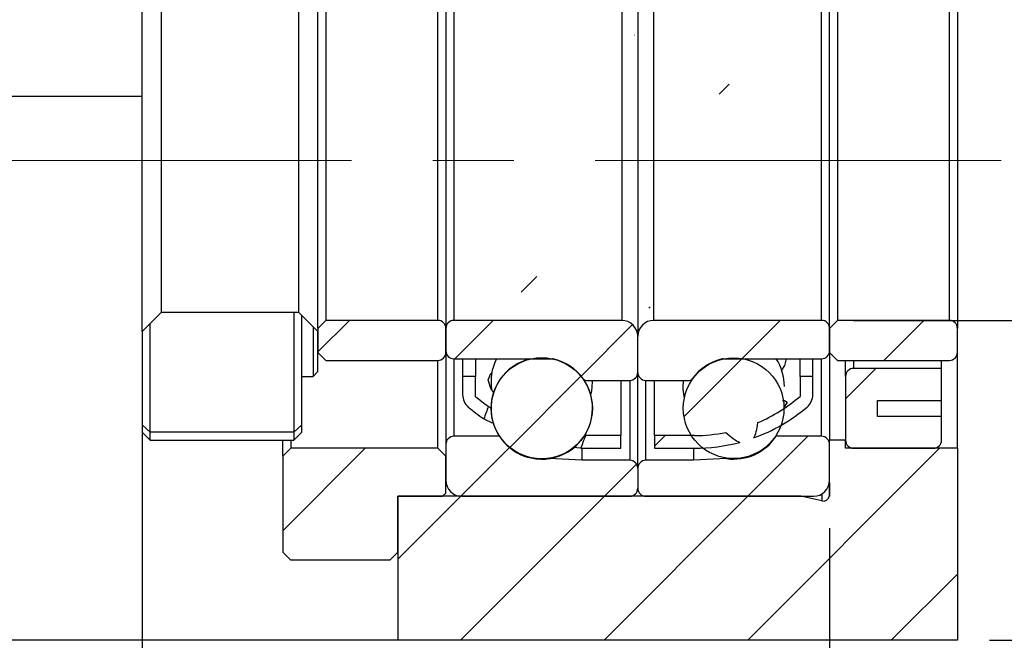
# Model space of a CAD drawing. Header units: millimetres. Extents: x 23 to 283, y 8 to 201.
# Tile 6 of 9: x 233 to 263, y 35 to 55. Entities that reach past the tile are written whole.
import ezdxf

# ---------------------------------------------------------------- set-up
doc = ezdxf.new("R2010")
doc.units = ezdxf.units.MM
doc.linetypes.add('CENTERX2', pattern=[20.32, 12.7, -2.54, 2.54, -2.54])
doc.layers.add('FORMAT', color=7, linetype='Continuous')
doc.styles.add('SLDTEXTSTYLE0', font='TXT', dxfattribs={"width": 0.75})
doc.dimstyles.new('SLDDIMSTYLE3', dxfattribs={"dimtxt": 3.5, "dimasz": 2.5, "dimexe": 0, "dimexo": 0.0625, "dimgap": 0.875, "dimtad": 1, "dimlfac": 2, "dimrnd": 1e-09, "dimzin": 12, "dimdsep": 46, "dimtxsty": 'SLDTEXTSTYLE0', "dimsah": 1, "dimcen": 0.09, "dimadec": 0, "dimazin": 3, "dimtfac": 1, "dimtofl": 0, "dimtmove": 0, "dimatfit": 3, "dimfxl": 0, "dimfrac": 2, "dimtolj": 1, "dimtzin": 12, "dimarcsym": 0})
doc.dimstyles.new('SLDDIMSTYLE5', dxfattribs={"dimtxt": 3.5, "dimasz": 2.5, "dimexe": 0, "dimexo": 0.0625, "dimgap": 0.875, "dimtad": 1, "dimlfac": 2, "dimrnd": 1e-09, "dimzin": 12, "dimdsep": 46, "dimtxsty": 'SLDTEXTSTYLE0', "dimsah": 1, "dimcen": 0.09, "dimadec": 0, "dimazin": 3, "dimtfac": 1, "dimtmove": 0, "dimatfit": 0, "dimfxl": 0, "dimfrac": 2, "dimtolj": 1, "dimtzin": 12, "dimarcsym": 0})
doc.dimstyles.new('SLDDIMSTYLE6', dxfattribs={"dimtxt": 3.5, "dimasz": 2.5, "dimexe": 0, "dimexo": 0.0625, "dimgap": 0.875, "dimtad": 1, "dimlfac": 2, "dimrnd": 1e-09, "dimzin": 12, "dimdsep": 46, "dimtxsty": 'SLDTEXTSTYLE0', "dimsah": 1, "dimcen": 0.09, "dimadec": 0, "dimazin": 3, "dimtol": 1, "dimtp": 0.02, "dimtm": 0.02, "dimtfac": 1, "dimtofl": 0, "dimtmove": 0, "dimatfit": 3, "dimfxl": 0, "dimfrac": 2, "dimtolj": 1, "dimarcsym": 0})

# ---------------------------------------------------------------- blocks, each defined once
blk = doc.blocks.new('_D_12')
at = {"layer": 'FORMAT', "color": 7}
for p, q in [((269.566, 55.26), (269.566, 66.062)), ((258.588, 55.26), (270.566, 55.26)), ((269.566, 55.26), (269.566, 45.26)), ((258.588, 45.26), (270.566, 45.26))]:
    blk.add_line(p, q, dxfattribs=at)
for points in [[(269.566, 55.26), (269.316, 52.76), (269.816, 52.76)], [(269.566, 45.26), (269.816, 47.76), (269.316, 47.76)]]:
    blk.add_solid(points, dxfattribs=at)
at = {"layer": 'FORMAT', "color": 7, "char_height": 3.5, "attachment_point": 1, "rotation": 90, "style": 'SLDTEXTSTYLE0'}
for s, insert in [('20', (265.001, 60.889)), ('%%c', (265.054, 55.611))]:
    blk.add_mtext(s, dxfattribs=dict(at, insert=insert))
blk = doc.blocks.new('_D_13')
at = {"layer": 'FORMAT', "color": 7}
for p, q in [((264.208, 50.26), (278.838, 50.26)), ((277.838, 50.26), (277.838, 35.26)), ((262.838, 35.26), (278.838, 35.26))]:
    blk.add_line(p, q, dxfattribs=at)
for points in [[(277.838, 50.26), (277.588, 47.76), (278.088, 47.76)], [(277.838, 35.26), (278.088, 37.76), (277.588, 37.76)]]:
    blk.add_solid(points, dxfattribs=at)
at = {"layer": 'FORMAT', "color": 7, "char_height": 3.5, "attachment_point": 1, "rotation": 90, "style": 'SLDTEXTSTYLE0'}
for s, insert in [('±0.02', (273.326, 40.327)), ('30', (273.326, 33.842))]:
    blk.add_mtext(s, dxfattribs=dict(at, insert=insert))
blk = doc.blocks.new('_D_14')
at = {"layer": 'FORMAT', "color": 7}
for p, q in [((257.838, 38.76), (257.838, 27.806)), ((261.838, 34.26), (261.838, 27.806)), ((257.838, 28.806), (252.338, 28.806)), ((257.838, 28.806), (261.838, 28.806)), ((261.838, 28.806), (267.338, 28.806))]:
    blk.add_line(p, q, dxfattribs=at)
for points in [[(257.838, 28.806), (255.338, 29.056), (255.338, 28.556)], [(261.838, 28.806), (264.338, 28.556), (264.338, 29.056)]]:
    blk.add_solid(points, dxfattribs=at)
at = {"layer": 'FORMAT', "color": 7, "insert": (258.645, 33.318), "char_height": 3.5, "attachment_point": 1, "style": 'SLDTEXTSTYLE0'}
blk.add_mtext('8', dxfattribs=at)
blk = doc.blocks.new('_D_15')
at = {"layer": 'FORMAT', "color": 7}
for p, q in [((236.338, 43.91), (236.338, 27.806)), ((257.838, 38.76), (257.838, 27.806)), ((257.838, 28.806), (236.338, 28.806))]:
    blk.add_line(p, q, dxfattribs=at)
for points in [[(236.338, 28.806), (238.838, 28.556), (238.838, 29.056)], [(257.838, 28.806), (255.338, 29.056), (255.338, 28.556)]]:
    blk.add_solid(points, dxfattribs=at)
at = {"layer": 'FORMAT', "color": 7, "char_height": 3.5, "attachment_point": 1, "style": 'SLDTEXTSTYLE0'}
for s, insert in [('(', (243.321, 33.318)), (')', (250.214, 33.318)), ('43', (245.042, 33.318))]:
    blk.add_mtext(s, dxfattribs=dict(at, insert=insert))

msp = doc.modelspace()

# ---------------------------------------------------------------- hatches: boundary and pattern name
at = {"layer": 'FORMAT', "linetype": 'Continuous', "lineweight": 18}
h = msp.add_hatch(dxfattribs=at)
h.set_pattern_fill('ANSI31', color=256, style=0)
edge = h.paths.add_edge_path(flags=0)
edge.add_line((252.36272321, 59.25974621), (252.36272321, 58.85974621))
edge.add_line((252.36272321, 58.85974621), (253.54692853, 58.85974621))
edge.add_ellipse((251.94011694, 50.25974621), major_axis=(9.77020927, 26.08303597), ratio=0.05708570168, start_angle=71.046668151, end_angle=71.978002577, ccw=False)
edge.add_arc((253.61272321, 53.80234825), 5.45739796, 89.028866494, 90)
edge.add_line((253.61272321, 59.25974621), (252.36272321, 59.25974621))
h = msp.add_hatch(dxfattribs=at)
h.set_pattern_fill('ANSI31', color=256, style=0)
edge = h.paths.add_edge_path(flags=0)
edge.add_arc((256.81272321, 57.58861218), 0.5, 0, 49.796831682)
edge.add_arc((253.61272321, 53.80234825), 5.45739796, 49.796831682, 57.016175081)
edge.add_ellipse((251.94011694, 50.25974621), major_axis=(9.77020927, 26.08303597), ratio=0.05708570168, start_angle=288.463348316, end_angle=289.360019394, ccw=False)
edge.add_arc((253.61272321, 53.80234825), 5.05739796, 49.268927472, 55.919829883, ccw=False)
edge.add_line((256.91272321, 57.63474621), (256.91272321, 57.00974621))
edge.add_line((256.91272321, 57.00974621), (257.31272321, 57.00974621))
edge.add_line((257.31272321, 57.00974621), (257.31272321, 57.58861218))
h = msp.add_hatch(dxfattribs=at)
h.set_pattern_fill('ANSI31', color=256, style=0)
edge = h.paths.add_edge_path(flags=0)
edge.add_arc((246.86272321, 42.93088025), 0.5, 180, 229.796831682)
edge.add_arc((250.06272321, 46.71714417), 5.45739796, 229.796831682, 236.166435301)
edge.add_ellipse((251.73532947, 50.25974621), major_axis=(-37.98944792, -101.59494999), ratio=0.014659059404, start_angle=274.6548196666, end_angle=274.8732748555, ccw=False)
edge.add_arc((250.06272321, 46.71714417), 5.05739796, 229.268927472, 235.084241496, ccw=False)
edge.add_line((246.76272321, 42.88474621), (246.76272321, 43.50974621))
edge.add_line((246.76272321, 43.50974621), (246.36272321, 43.50974621))
edge.add_line((246.36272321, 43.50974621), (246.36272321, 42.93088025))
h = msp.add_hatch(dxfattribs=at)
h.set_pattern_fill('ANSI31', color=256, style=0)
edge = h.paths.add_edge_path(flags=0)
edge.add_line((251.31272321, 41.25974621), (251.31272321, 41.65974621))
edge.add_line((251.31272321, 41.65974621), (250.21172136, 41.65974621))
edge.add_ellipse((251.73532947, 50.25974621), major_axis=(-37.98944792, -101.59494999), ratio=0.014659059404, start_angle=85.2318104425, end_angle=85.4582432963, ccw=False)
edge.add_arc((250.06272321, 46.71714417), 5.45739796, 269.988257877, 270)
edge.add_line((250.06272321, 41.25974621), (251.31272321, 41.25974621))
h = msp.add_hatch(dxfattribs=at)
h.set_pattern_fill('ANSI31', color=256, style=0)
edge = h.paths.add_edge_path(flags=0)
edge.add_ellipse((251.94011694, 50.25974621), major_axis=(3.35610717, -8.83020073), ratio=0.1683167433, start_angle=7.653261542, end_angle=18.48312323, ccw=False)
edge.add_arc((253.61272321, 46.71714417), 5.45739796, 289.832539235, 310.203168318)
edge.add_arc((256.81272321, 42.93088025), 0.5, 310.203168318, 360)
edge.add_line((257.31272321, 42.93088025), (257.31272321, 43.50974621))
edge.add_line((257.31272321, 43.50974621), (256.91272321, 43.50974621))
edge.add_line((256.91272321, 43.50974621), (256.91272321, 42.88474621))
edge.add_arc((253.61272321, 46.71714417), 5.05739796, 293.067531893, 310.731072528, ccw=False)
h = msp.add_hatch(dxfattribs=at)
h.set_pattern_fill('ANSI31', color=256, style=0)
edge = h.paths.add_edge_path(flags=0)
edge.add_arc((253.61272321, 46.71714417), 5.05739796, 270, 281.234672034, ccw=False)
edge.add_line((253.61272321, 41.65974621), (252.36272321, 41.65974621))
edge.add_line((252.36272321, 41.65974621), (252.36272321, 41.25974621))
edge.add_line((252.36272321, 41.25974621), (253.61272321, 41.25974621))
edge.add_arc((253.61272321, 46.71714417), 5.45739796, 270, 285.049175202)
edge.add_ellipse((251.94011694, 50.25974621), major_axis=(3.35610717, -8.83020073), ratio=0.1683167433, start_angle=340.283415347, end_angle=351.211176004, ccw=False)
h = msp.add_hatch(dxfattribs=at)
h.set_pattern_fill('ANSI31', color=256, style=0)
h.paths.add_polyline_path([(241.68769392, 43.50969621), (241.83772321, 43.6597255), (241.83772321, 44.90976692), (241.23769392, 45.50979621), (236.9376525, 45.50979621), (236.33762321, 44.90976692), (236.33762321, 41.7597255), (236.5876525, 41.50969621), (241.08769392, 41.50969621), (241.33772321, 41.7597255), (241.33772321, 43.50969621)], flags=0)
h.paths.add_polyline_path([(241.83767321, 44.90974621), (241.83767321, 43.65974621), (241.68767321, 43.50974621), (241.33767321, 43.50974621), (241.33767321, 41.75974621), (241.08767321, 41.50974621), (236.58767321, 41.50974621), (236.33767321, 41.75974621), (236.33767321, 44.90974621), (236.93767321, 45.50974621), (241.23767321, 45.50974621)], flags=0)
h = msp.add_hatch(dxfattribs=at)
h.set_pattern_fill('ANSI31', color=256, style=0)
edge = h.paths.add_edge_path(flags=0)
edge.add_line((242.08772321, 45.25974621), (241.83772321, 45.00974621))
edge.add_line((241.83772321, 45.00974621), (241.83772321, 44.25974621))
edge.add_line((241.83772321, 44.25974621), (242.08772321, 44.00974621))
edge.add_line((242.08772321, 44.00974621), (245.58772321, 44.00974621))
edge.add_arc((245.58772321, 44.25974621), 0.25, 270, 360)
edge.add_line((245.83772321, 44.25974621), (245.83772321, 45.00974621))
edge.add_arc((245.58772321, 45.00974621), 0.25, 0, 90)
edge.add_line((245.58772321, 45.25974621), (242.08772321, 45.25974621))
h = msp.add_hatch(dxfattribs=at)
h.set_pattern_fill('ANSI31', color=256, style=0)
edge = h.paths.add_edge_path(flags=0)
edge.add_line((251.33772321, 45.25974621), (246.08772321, 45.25974621))
edge.add_arc((246.08772321, 45.00974621), 0.25, 90, 180)
edge.add_line((245.83772321, 45.00974621), (245.83772321, 44.30974621))
edge.add_arc((246.08772321, 44.30974621), 0.25, 180, 270)
edge.add_line((246.08772321, 44.05974621), (249.16962116, 44.05974621))
edge.add_arc((249.16962116, 43.95974621), 0.1, 77.10737334, 90, ccw=False)
edge.add_arc((248.83772321, 42.50974621), 1.5875, 35.294394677, 77.10737334, ccw=False)
edge.add_arc((250.21505078, 43.48474621), 0.1, 215.294394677, 270)
edge.add_line((250.21505078, 43.38474621), (251.58772321, 43.38474621))
edge.add_arc((251.58772321, 43.63474621), 0.25, 270, 360)
edge.add_line((251.83772321, 43.63474621), (251.83772321, 44.75974621))
edge.add_arc((251.33772321, 44.75974621), 0.5, 360, 450)
h = msp.add_hatch(dxfattribs=at)
h.set_pattern_fill('ANSI31', color=256, style=0)
edge = h.paths.add_edge_path(flags=0)
edge.add_line((257.83772321, 44.30974621), (257.83772321, 45.00974621))
edge.add_arc((257.58772321, 45.00974621), 0.25, 0, 90)
edge.add_line((257.58772321, 45.25974621), (252.33772321, 45.25974621))
edge.add_arc((252.33772321, 44.75974621), 0.5, 90, 180)
edge.add_line((251.83772321, 44.75974621), (251.83772321, 43.63474621))
edge.add_arc((252.08772321, 43.63474621), 0.25, 180, 270)
edge.add_line((252.08772321, 43.38474621), (253.46039563, 43.38474621))
edge.add_arc((253.46039563, 43.48474621), 0.1, 270, 324.705605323)
edge.add_arc((254.83772321, 42.50974621), 1.5875, 102.89262666, 144.705605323, ccw=False)
edge.add_arc((254.50582526, 43.95974621), 0.1, 90, 102.89262666, ccw=False)
edge.add_line((254.50582526, 44.05974621), (257.58772321, 44.05974621))
edge.add_arc((257.58772321, 44.30974621), 0.25, 270, 360)
h = msp.add_hatch(dxfattribs=at)
h.set_pattern_fill('ANSI31', color=256, style=0)
edge = h.paths.add_edge_path(flags=0)
edge.add_line((258.08772321, 45.25974621), (257.83772321, 45.00974621))
edge.add_line((257.83772321, 45.00974621), (257.83772321, 44.25974621))
edge.add_line((257.83772321, 44.25974621), (258.08772321, 44.00974621))
edge.add_line((258.08772321, 44.00974621), (261.58772321, 44.00974621))
edge.add_arc((261.58772321, 44.25974621), 0.25, 270, 360)
edge.add_line((261.83772321, 44.25974621), (261.83772321, 45.00974621))
edge.add_arc((261.58772321, 45.00974621), 0.25, 0, 90)
edge.add_line((261.58772321, 45.25974621), (258.08772321, 45.25974621))
h = msp.add_hatch(dxfattribs=at)
h.set_pattern_fill('ANSI31', color=256, style=0)
edge = h.paths.add_edge_path(flags=0)
edge.add_arc((248.83772321, 42.51112629), 1.58074885, 0, 360)
h = msp.add_hatch(dxfattribs=at)
h.set_pattern_fill('ANSI31', color=256, style=0)
edge = h.paths.add_edge_path(flags=0)
edge.add_arc((254.83772321, 42.51245907), 1.57420276, 0, 360)
h = msp.add_hatch(dxfattribs=at)
h.set_pattern_fill('ANSI31', color=256, style=0)
edge = h.paths.add_edge_path(flags=0)
edge.add_line((261.33772321, 42.25974621), (259.33772321, 42.25974621))
edge.add_line((259.33772321, 42.25974621), (259.33772321, 42.75974621))
edge.add_line((259.33772321, 42.75974621), (261.33772321, 42.75974621))
edge.add_line((261.33772321, 42.75974621), (261.33772321, 43.75974621))
edge.add_line((261.33772321, 43.75974621), (258.58772321, 43.75974621))
edge.add_arc((258.58772321, 43.50974621), 0.25, 90, 180)
edge.add_line((258.33772321, 43.50974621), (258.33772321, 41.50974621))
edge.add_arc((258.58772321, 41.50974621), 0.25, 180, 270)
edge.add_line((258.58772321, 41.25974621), (261.08772321, 41.25974621))
edge.add_arc((261.08772321, 41.50974621), 0.25, 270, 360)
edge.add_line((261.33772321, 41.50974621), (261.33772321, 42.25974621))
h = msp.add_hatch(dxfattribs=at)
h.set_pattern_fill('ANSI31', color=256, style=0)
edge = h.paths.add_edge_path(flags=0)
edge.add_line((246.33772321, 39.75974621), (251.58772321, 39.75974621))
edge.add_arc((251.58772321, 40.00974621), 0.25, 270, 360)
edge.add_line((251.83772321, 40.00974621), (251.83772321, 40.63474621))
edge.add_arc((251.58772321, 40.63474621), 0.25, 360, 450)
edge.add_line((251.58772321, 40.88474621), (250.08772321, 40.88474621))
edge.add_line((250.08772321, 40.88474621), (249.06370431, 40.93841277))
edge.add_arc((248.83772321, 42.50974621), 1.5875, 213.448079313, 278.183870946, ccw=False)
edge.add_line((247.51313601, 41.63474621), (246.08772321, 41.63474621))
edge.add_arc((246.08772321, 41.38474621), 0.25, 90, 180)
edge.add_line((245.83772321, 41.38474621), (245.83772321, 40.25974621))
edge.add_arc((246.33772321, 40.25974621), 0.5, 180, 270)
h = msp.add_hatch(dxfattribs=at)
h.set_pattern_fill('ANSI31', color=256, style=0)
edge = h.paths.add_edge_path(flags=0)
edge.add_line((251.83772321, 40.63474621), (251.83772321, 40.00974621))
edge.add_arc((252.08772321, 40.00974621), 0.25, 180, 270)
edge.add_line((252.08772321, 39.75974621), (257.33772321, 39.75974621))
edge.add_arc((257.33772321, 40.25974621), 0.5, 270, 360)
edge.add_line((257.83772321, 40.25974621), (257.83772321, 41.38474621))
edge.add_arc((257.58772321, 41.38474621), 0.25, 0, 90)
edge.add_line((257.58772321, 41.63474621), (256.16231041, 41.63474621))
edge.add_arc((254.83772321, 42.50974621), 1.5875, 261.816129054, 326.551920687, ccw=False)
edge.add_line((254.61174211, 40.93841277), (253.58772321, 40.88474621))
edge.add_line((253.58772321, 40.88474621), (252.08772321, 40.88474621))
edge.add_arc((252.08772321, 40.63474621), 0.25, 90, 180)
h = msp.add_hatch(dxfattribs=at)
h.set_pattern_fill('ANSI31', color=256, style=0)
edge = h.paths.add_edge_path(flags=0)
edge.add_line((257.83772321, 41.50974621), (257.83772321, 39.75974621))
edge.add_line((257.83772321, 39.75974621), (257.83137238, 39.75974621))
edge.add_arc((257.63772321, 39.80974621), 0.2, 257.5, 345.522487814, ccw=False)
edge.add_line((257.59443529, 39.61448701), (256.93921337, 39.75974621))
edge.add_line((256.93921337, 39.75974621), (244.33772321, 39.75974621))
edge.add_line((244.33772321, 39.75974621), (244.33772321, 35.25974621))
edge.add_line((244.33772321, 35.25974621), (261.83772321, 35.25974621))
edge.add_line((261.83772321, 35.25974621), (261.83772321, 41.25974621))
edge.add_line((261.83772321, 41.25974621), (258.33772321, 41.25974621))
edge.add_line((258.33772321, 41.25974621), (258.33772321, 41.50974621))
edge.add_line((258.33772321, 41.50974621), (257.83772321, 41.50974621))
h = msp.add_hatch(dxfattribs=at)
h.set_pattern_fill('ANSI31', color=256, style=0)
h.paths.add_polyline_path([(240.98772321, 41.25974621), (240.73772321, 41.00974621), (240.73772321, 38.00974621), (240.98772321, 37.75974621), (244.08772321, 37.75974621), (244.33772321, 38.00974621), (244.33772321, 39.75974621), (245.73772321, 39.75974621), (245.83772321, 39.85974621), (245.83772321, 41.00974621), (245.58772321, 41.25974621)], flags=0)

# ---------------------------------------------------------------- linework, layer by layer
at = {"color": 7, "linetype": 'Continuous', "lineweight": 25}
for p, q in [((251.83772299, 55.75974618), (251.83772299, 44.75974624)), ((236.33762359, 44.90976694), (236.33762359, 55.60972548)), ((241.83772228, 45.00974628), (241.83772228, 55.50974614)), ((245.83772294, 55.50974614), (245.83772294, 45.00974628)), ((257.83772316, 45.00974628), (257.83772316, 55.50974614)), ((261.83772323, 55.50974614), (261.83772323, 45.00974628)), ((242.08772279, 55.2597461), (242.08772279, 45.25974633)), ((245.58772336, 45.25974633), (245.58772336, 55.2597461)), ((246.08772345, 55.2597461), (246.08772345, 45.25974633)), ((251.33772338, 55.2597461), (251.33772338, 45.25974633)), ((252.33772307, 45.25974633), (252.33772307, 55.2597461)), ((257.58772324, 45.25974633), (257.58772324, 55.2597461)), ((258.0877232, 55.2597461), (258.0877232, 45.25974633)), ((261.58772319, 45.25974633), (261.58772319, 55.2597461)), ((236.93765238, 55.00969624), (236.93765238, 45.50979619)), ((241.2376935, 45.50979619), (241.2376935, 55.00969624)), ((236.33762359, 52.25974631), (231.83772251, 52.25974631)), ((236.33762359, 44.90976694), (236.93765238, 45.50979619)), ((236.33767389, 44.90974599), (236.93767287, 45.50974637)), ((241.2376935, 45.50979619), (236.93765238, 45.50979619)), ((241.23767301, 45.50974637), (236.93767287, 45.50974637)), ((241.08767234, 45.50974637), (241.08767234, 41.76955817)), ((241.23767301, 45.50974637), (241.83767386, 44.90974599)), ((241.2376935, 45.50979619), (241.83772228, 44.90976694)), ((241.33767284, 43.50974604), (241.33767284, 45.40974607)), ((236.58767253, 41.76955817), (236.58767253, 45.15974603)), ((241.68767318, 45.0597462), (241.68767318, 43.50974604)), ((241.83772228, 45.00974628), (242.08772279, 45.25974633)), ((241.83772228, 45.00974628), (241.83772228, 44.25974616)), ((245.58772336, 45.25974633), (242.08772279, 45.25974633)), ((245.83772294, 45.00974628), (245.83772294, 44.30974608)), ((245.83772294, 44.25974616), (245.83772294, 45.00974628)), ((251.33772338, 45.25974633), (246.08772345, 45.25974633)), ((257.58772324, 45.25974633), (252.33772307, 45.25974633)), ((257.83772316, 45.00974628), (258.0877232, 45.25974633)), ((257.83772316, 45.00974628), (257.83772316, 44.25974616)), ((257.83772316, 44.30974608), (257.83772316, 45.00974628)), ((261.58772319, 45.25974633), (258.0877232, 45.25974633)), ((261.83772323, 44.25974616), (261.83772323, 45.00974628)), ((236.33762359, 44.90976694), (236.33762359, 41.75972526)), ((236.33767389, 44.90974599), (236.33767389, 41.75974575)), ((241.83767386, 43.65974625), (241.83767386, 44.90974599)), ((241.83772228, 43.65972529), (241.83772228, 44.90976694)), ((251.83772299, 43.63474629), (251.83772299, 44.75974624)), ((242.08772279, 44.00974612), (241.83772228, 44.25974616)), ((245.83772294, 44.25974616), (245.83772294, 41.38474592)), ((246.08772345, 44.05974604), (249.16962072, 44.05974604)), ((246.36272345, 44.05974604), (246.36272345, 43.50974604)), ((246.76272277, 44.05974604), (246.76272277, 43.50974604)), ((254.50582526, 44.05974604), (257.58772324, 44.05974604)), ((256.91272322, 43.50974604), (256.91272322, 44.05974604)), ((257.31272324, 43.50974604), (257.31272324, 44.05974604)), ((258.0877232, 44.00974612), (257.83772316, 44.25974616)), ((257.83772316, 44.25974616), (257.83772316, 41.50974618)), ((261.83772323, 41.2597466), (261.83772323, 44.25974616)), ((242.08772279, 44.00974612), (245.58772336, 44.00974612)), ((245.58772336, 41.2597466), (245.58772336, 44.00974612)), ((258.0877232, 44.00974612), (261.58772319, 44.00974612)), ((258.33772318, 43.50974604), (258.33772318, 44.00974612)), ((261.33772315, 43.75974608), (258.5877232, 43.75974608)), ((261.33772315, 43.75974608), (261.33772315, 44.00974612)), ((261.33772315, 42.75974638), (261.33772315, 43.75974608)), ((241.33767284, 41.75974575), (241.33767284, 43.50974604)), ((241.33767284, 43.50974604), (241.68767318, 43.50974604)), ((241.33772313, 43.50969621), (241.68769367, 43.50969621)), ((241.33772313, 41.75972526), (241.33772313, 43.50969621)), ((241.83767386, 43.65974625), (241.68767318, 43.50974604)), ((241.83772228, 43.65972529), (241.68769367, 43.50969621)), ((246.36272345, 43.50974604), (246.36272345, 42.93088016)), ((246.76272277, 43.50974604), (246.36272345, 43.50974604)), ((246.76272277, 42.88474617), (246.76272277, 43.50974604)), ((251.83772299, 40.63474627), (251.83772299, 43.63474629)), ((256.91272322, 43.50974604), (256.91272322, 42.88474617)), ((257.31272324, 43.50974604), (256.91272322, 43.50974604)), ((257.31272324, 42.93088016), (257.31272324, 43.50974604)), ((258.33772318, 43.50974604), (258.33772318, 41.50974618)), ((250.2150508, 43.38474625), (251.58772342, 43.38474625)), ((250.4252233, 43.34193661), (250.42464588, 43.38474625)), ((251.31272342, 43.38474625), (251.31272342, 41.65974592)), ((252.08772303, 43.38474625), (253.46039565, 43.38474625)), ((252.36272303, 41.65974592), (252.36272303, 43.38474625)), ((259.33772323, 42.75974638), (261.33772315, 42.75974638)), ((259.33772323, 42.25974583), (259.33772323, 42.75974638)), ((261.33772315, 42.25974583), (261.33772315, 42.75974638)), ((261.33772315, 42.25974583), (259.33772323, 42.25974583)), ((261.33772315, 41.50974618), (261.33772315, 42.25974583)), ((236.33767389, 41.99574662), (236.58767253, 41.76955817)), ((241.08767234, 41.76955817), (241.33767284, 41.99574662)), ((236.58765204, 41.50969588), (236.33762359, 41.75972526)), ((236.58767253, 41.50974618), (236.33767389, 41.75974575)), ((241.08767234, 41.76955817), (236.58767253, 41.76955817)), ((236.58767253, 41.50974618), (236.58767253, 41.76955817)), ((241.08767234, 41.76955817), (241.08767234, 41.50974618)), ((241.33767284, 41.75974575), (241.08767234, 41.50974618)), ((241.33772313, 41.75972526), (241.08769469, 41.50969588)), ((247.51313593, 41.63474643), (246.08772345, 41.63474643)), ((247.51313593, 41.63612665), (247.51313593, 41.63474643)), ((251.31272342, 41.65974592), (250.21172132, 41.65974592)), ((251.31272342, 41.2597466), (251.31272342, 41.65974592)), ((252.36272303, 41.65974592), (252.36272303, 41.2597466)), ((253.61272324, 41.65974592), (252.36272303, 41.65974592)), ((256.16231052, 41.63474643), (256.16231052, 41.66182184)), ((257.58772324, 41.63474643), (256.16231052, 41.63474643)), ((236.58765204, 41.50969588), (241.08769469, 41.50969588)), ((236.58767253, 41.50974618), (241.08767234, 41.50974618)), ((240.73772229, 41.00974609), (240.73772229, 41.50969588)), ((240.9877228, 41.50969588), (240.9877228, 41.2597466)), ((245.83772294, 41.38474592), (245.83772294, 40.25974644)), ((258.33772318, 41.50974618), (257.83772316, 41.50974618)), ((257.83772316, 39.75974636), (257.83772316, 41.50974618)), ((257.83772316, 40.25974644), (257.83772316, 41.38474592)), ((258.33772318, 41.2597466), (258.33772318, 41.50974618)), ((240.73772229, 41.00974609), (240.9877228, 41.2597466)), ((240.73772229, 41.00974609), (240.73772229, 38.00974653)), ((245.58772336, 41.2597466), (240.9877228, 41.2597466)), ((245.58772336, 41.2597466), (245.83772294, 41.00974609)), ((245.83772294, 39.85974619), (245.83772294, 41.00974609)), ((250.06160516, 41.2597466), (250.06272275, 41.2597466)), ((250.06272275, 41.2597466), (251.31272342, 41.2597466)), ((250.08772317, 41.2597466), (250.08772317, 40.88474584)), ((252.36272303, 41.2597466), (253.61272324, 41.2597466)), ((253.58772328, 40.88474584), (253.58772328, 41.2597466)), ((254.61174225, 40.93841237), (254.61174225, 40.95456058)), ((261.83772323, 41.2597466), (258.33772318, 41.2597466)), ((258.5877232, 41.2597466), (261.08772311, 41.2597466)), ((261.83772323, 41.2597466), (261.83772323, 35.25974655)), ((249.0637042, 40.93979259), (249.0637042, 40.93841237)), ((250.08772317, 40.88474584), (249.0637042, 40.93841237)), ((251.58772342, 40.88474584), (250.08772317, 40.88474584)), ((253.58772328, 40.88474584), (252.08772303, 40.88474584)), ((254.61174225, 40.93841237), (253.58772328, 40.88474584)), ((251.83772299, 40.63474627), (251.83772299, 40.00974593)), ((257.83137236, 40.18030742), (257.83137236, 39.75974636)), ((244.33772363, 39.75974636), (244.33772363, 35.25974655)), ((256.93921341, 39.75974636), (244.33772363, 39.75974636)), ((244.33772363, 39.75974636), (245.73772311, 39.75974636)), ((244.33772363, 38.00974653), (244.33772363, 39.75974636)), ((245.83772294, 39.85974619), (245.73772311, 39.75974636)), ((246.33772302, 39.75974636), (251.58772342, 39.75974636)), ((252.08772303, 39.75974636), (257.3377232, 39.75974636)), ((257.59443528, 39.61448704), (256.93921341, 39.75974636)), ((257.83772316, 39.75974636), (257.83137236, 39.75974636)), ((240.9877228, 37.75974603), (240.73772229, 38.00974653)), ((244.33772363, 38.00974653), (244.08772312, 37.75974603)), ((244.08772312, 37.75974603), (240.9877228, 37.75974603)), ((244.33772363, 35.25974655), (231.83772251, 35.25974655)), ((261.83772323, 35.25974655), (244.33772363, 35.25974655))]:
    msp.add_line(p, q, dxfattribs=at)
at = {"color": 8, "linetype": 'Continuous', "lineweight": 25}
for p, q in [((246.08772345, 44.05974604), (246.08772345, 41.63474643)), ((257.58772324, 41.63474643), (257.58772324, 44.05974604)), ((258.5877232, 44.00974612), (258.5877232, 43.75974608)), ((251.58772342, 43.38474625), (251.58772342, 40.88474584)), ((252.08772303, 40.88474584), (252.08772303, 43.38474625)), ((257.59443528, 39.83067868), (257.59443528, 39.61448704))]:
    msp.add_line(p, q, dxfattribs=at)
at = {"color": 7, "linetype": 'Continuous', "lineweight": 25, "flags": 128}
for points in [[(256.47805216, 44.05974604), (256.42928741, 43.85018542), (256.33265245, 43.69956215)], [(247.34242357, 43.00280993), (247.24431153, 43.12923371), (247.16387786, 43.40014614), (247.24615928, 43.60257468), (247.29399852, 43.62605891)], [(250.36990925, 42.92653135), (250.39819259, 43.05023427), (250.4252233, 43.34193661)], [(247.16801293, 42.57010582), (247.24615928, 42.52738326), (247.27092314, 42.51567561)], [(256.36846832, 42.75031069), (256.43113469, 42.75526393), (256.51156883, 42.69742274), (256.42928741, 42.56544967), (256.40564718, 42.54682415)], [(247.35125158, 42.02835408), (247.11859602, 42.13444569), (247.02414036, 42.1839101)], [(250.17387051, 41.66314432), (250.18449224, 41.66179017), (250.21172132, 41.65974592)], [(250.06160516, 41.2597466), (249.93347473, 41.27513578), (249.8493791, 41.28974636)]]:
    msp.add_lwpolyline(points, dxfattribs=at)
at = {"color": 7, "linetype": 'Continuous', "lineweight": 25}
for centre, radius in [((248.83772321, 42.51112629), 1.58074885), ((254.83772321, 42.51245907), 1.57420276)]:
    msp.add_circle(centre, radius, dxfattribs=at)
for centre, radius, start, end in [((245.58772321, 45.00974621), 0.25, 0, 90), ((246.08772321, 45.00974621), 0.25, 90, 180), ((251.33772321, 44.75974621), 0.5, 360, 90), ((252.33772321, 44.75974621), 0.5, 90, 180), ((257.58772321, 45.00974621), 0.25, 0, 90), ((261.58772321, 45.00974621), 0.25, 0, 90), ((245.58772321, 44.25974621), 0.25, 270, 0), ((246.08772321, 44.30974621), 0.25, 180, 270), ((248.83772321, 42.51112629), 1.5875, 102.706756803, 0), ((248.83772321, 43.3419368), 1.5875, 153.117428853, 190.084968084), ((249.16962116, 43.95974621), 0.1, 77.10737334, 90), ((248.83772321, 42.50974621), 1.5875, 35.294394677, 77.10737334), ((254.83772321, 42.50974621), 1.5875, 102.89262666, 144.705605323), ((254.50582526, 43.95974621), 0.1, 90, 102.89262666), ((254.83772321, 43.19071762), 1.5875, 0, 33.190165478), ((257.58772321, 44.30974621), 0.25, 270, 360), ((261.58772321, 44.25974621), 0.25, 270, 0), ((258.58772321, 43.50974621), 0.25, 90, 180), ((250.21505078, 43.48474621), 0.1, 215.294394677, 270), ((248.83772321, 42.51112629), 1.5875, 0, 34.81494154), ((251.58772321, 43.63474621), 0.25, 270, 0), ((252.08772321, 43.63474621), 0.25, 180, 270), ((253.46039563, 43.48474621), 0.1, 270, 324.705605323), ((254.83772321, 43.19071762), 1.5875, 172.979599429, 193.482455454), ((246.86272321, 42.93088025), 0.5, 180, 229.796831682), ((250.06272321, 46.71714417), 5.05739796, 229.268927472, 235.084241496), ((253.61272321, 46.71714417), 5.05739796, 293.067531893, 310.731072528), ((256.81272321, 42.93088025), 0.5, 310.203168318, 0), ((250.06272321, 46.71714417), 5.45739796, 229.796831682, 236.166435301), ((253.61272321, 46.71714417), 5.45739796, 289.832539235, 310.203168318), ((246.08772321, 41.38474621), 0.25, 90, 180), ((248.83772321, 42.50974621), 1.5875, 213.448079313, 278.183870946), ((253.61272321, 46.71714417), 5.05739796, 270, 281.234672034), ((254.83772321, 42.50974621), 1.5875, 261.816129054, 326.551920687), ((257.58772321, 41.38474621), 0.25, 0, 90), ((253.61272321, 46.71714417), 5.45739796, 270, 285.049175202), ((258.58772321, 41.50974621), 0.25, 180, 270), ((261.08772321, 41.50974621), 0.25, 270, 0), ((251.58772321, 40.63474621), 0.25, 360, 90), ((252.08772321, 40.63474621), 0.25, 90, 180), ((246.33772321, 40.25974621), 0.5, 180, 270), ((257.33772321, 40.25974621), 0.5, 270, 360), ((251.58772321, 40.00974621), 0.25, 270, 0), ((252.08772321, 40.00974621), 0.25, 180, 270), ((257.63772321, 39.80974621), 0.2, 257.5, 345.522487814)]:
    msp.add_arc(centre, radius, start, end, dxfattribs=at)
for centre, major_axis, ratio, start_param, end_param in [((251.73532947, 50.25974621), (-37.98944792, -101.59494999), 0.0146590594, 4.7936309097, 4.797443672), ((251.94011694, 50.25974621), (3.35610717, -8.83020073), 0.1683167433, 0.1335746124, 0.3225913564), ((251.73532947, 50.25974621), (-37.98944792, -101.59494999), 0.0146590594, 1.4875757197, 1.4915277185), ((251.94011694, 50.25974621), (3.35610717, -8.83020073), 0.1683167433, 5.9390659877, 6.1297913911)]:
    msp.add_ellipse(centre, major_axis=major_axis, ratio=ratio, start_param=start_param, end_param=end_param, dxfattribs=at)
at = {"layer": 'FORMAT', "color": 7, "linetype": 'CENTERX2', "lineweight": 18}
msp.add_line((263.20845333, 50.25974621), (202.33772321, 50.25974621), dxfattribs=at)

# ---------------------------------------------------------------- dimensions: what is measured, and where the dimension line sits
at = {"layer": 'FORMAT', "color": 7}
dim = msp.add_linear_dim(base=(269.56580571, 45.25974621), p1=(257.58772321, 55.25974621), p2=(257.58772321, 45.25974621), angle=90, text='%%c<>', dimstyle='SLDDIMSTYLE3', dxfattribs=at)
dim.commit()
dim.dimension.update_dxf_attribs({"geometry": '_D_12', "text_midpoint": (269.56580571, 60.83635267), "dimtype": 160})
dim = msp.add_linear_dim(base=(277.83772321, 35.25974621), p1=(263.20845333, 50.25974621), p2=(261.83772321, 35.25974621), angle=90, dimstyle='SLDDIMSTYLE6', dxfattribs=at)
dim.commit()
dim.dimension.update_dxf_attribs({"geometry": '_D_13', "text_midpoint": (277.83772321, 42.88154708), "dimtype": 160})
dim = msp.add_linear_dim(base=(236.33762321, 28.80622776), p1=(257.83772321, 39.75974621), p2=(236.33762321, 44.90976692), text='(<>)', dimstyle='SLDDIMSTYLE5', dxfattribs=at)
dim.commit()
dim.dimension.update_dxf_attribs({"geometry": '_D_15', "text_midpoint": (247.62824674, 28.80622776), "dimtype": 160})
dim = msp.add_linear_dim(base=(261.83772321, 28.80622776), p1=(257.83772321, 39.75974621), p2=(261.83772321, 35.25974621), dimstyle='SLDDIMSTYLE5', dxfattribs=at)
dim.commit()
dim.dimension.update_dxf_attribs({"geometry": '_D_14', "text_midpoint": (259.93834167, 28.80622776), "dimtype": 160})

doc.saveas('drawing.dxf')
